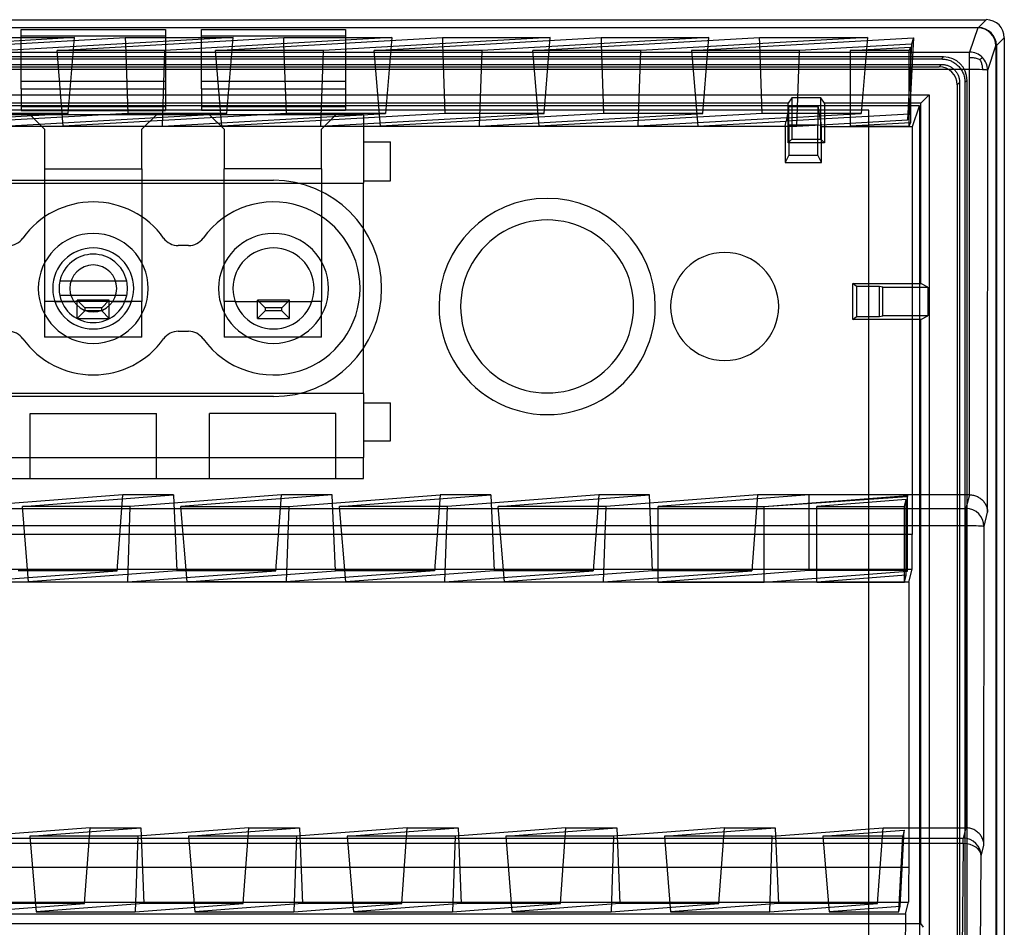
# Model space of a CAD drawing. Header units: millimetres. Extents: x 169.7 to 222.2, y -144 to -51.8.
# Tile 8 of 8: x 194.9 to 222.2, y -77 to -51.8. Entities that reach past the tile are written whole.
import ezdxf

# ---------------------------------------------------------------- set-up
doc = ezdxf.new("R2010")
doc.units = ezdxf.units.MM
doc.layers.add('MAIN-1', color=7, linetype='Continuous')
doc.layers.add('MAIN-2', color=7, linetype='Continuous')

msp = doc.modelspace()

# ---------------------------------------------------------------- linework, layer by layer
at = {"layer": 'MAIN-1'}
for p, q in [((170.151, -51.822), (221.667, -51.822)), ((221.667, -51.822), (221.448, -52.042)), ((170.371, -52.042), (221.448, -52.042)), ((221.431, -52.05), (170.388, -52.05)), ((194.894, -52.282), (194.894, -52.095)), ((194.894, -52.095), (198.894, -52.095)), ((198.894, -52.095), (198.894, -52.282)), ((199.894, -52.282), (199.894, -52.095)), ((199.894, -52.095), (203.894, -52.095)), ((203.894, -52.095), (203.894, -52.282)), ((221.431, -52.05), (221.206, -52.723)), ((196.372, -52.321), (190.082, -52.68)), ((191.489, -52.68), (197.78, -52.321)), ((193.501, -52.321), (196.372, -52.321)), ((200.772, -52.321), (194.482, -52.68)), ((198.894, -52.282), (194.894, -52.282)), ((195.889, -52.68), (202.18, -52.321)), ((197.78, -52.321), (200.772, -52.321)), ((197.78, -52.321), (197.785, -52.491)), ((205.172, -52.321), (198.882, -52.68)), ((203.894, -52.282), (199.894, -52.282)), ((200.289, -52.68), (206.58, -52.321)), ((202.18, -52.321), (205.172, -52.321)), ((202.185, -52.491), (202.18, -52.321)), ((209.572, -52.321), (203.282, -52.68)), ((204.689, -52.68), (210.98, -52.321)), ((206.58, -52.321), (209.572, -52.321)), ((206.58, -52.321), (206.585, -52.491)), ((213.972, -52.321), (207.682, -52.68)), ((209.089, -52.68), (215.38, -52.321)), ((210.98, -52.321), (213.972, -52.321)), ((210.98, -52.321), (210.985, -52.491)), ((218.372, -52.321), (212.082, -52.68)), ((213.489, -52.68), (219.647, -52.328)), ((215.38, -52.321), (218.372, -52.321)), ((215.385, -52.491), (215.38, -52.321)), ((219.647, -52.328), (219.589, -52.503)), ((221.947, -52.542), (222.167, -52.322)), ((222.167, -52.322), (222.167, -81.396)), ((198.882, -52.68), (195.889, -52.68)), ((203.282, -52.68), (200.289, -52.68)), ((207.682, -52.68), (204.689, -52.68)), ((212.082, -52.68), (209.089, -52.68)), ((216.482, -52.68), (213.489, -52.68)), ((219.589, -52.503), (216.482, -52.68)), ((217.889, -52.68), (219.562, -52.585)), ((219.53, -52.68), (217.889, -52.68)), ((219.562, -52.585), (219.53, -52.68)), ((221.706, -53.223), (221.931, -52.55)), ((221.931, -52.55), (221.931, -141.109)), ((221.947, -52.542), (221.947, -141.118)), ((170.612, -52.723), (221.206, -52.723)), ((221.206, -52.868), (221.206, -52.723)), ((221.206, -53.206), (221.206, -52.868)), ((221.206, -52.868), (221.243, -52.869)), ((221.243, -52.869), (221.275, -52.871)), ((221.275, -52.871), (221.304, -52.874)), ((221.304, -52.874), (221.332, -52.878)), ((221.332, -52.878), (221.359, -52.884)), ((221.359, -52.884), (221.386, -52.891)), ((221.386, -52.891), (221.412, -52.9)), ((221.412, -52.9), (221.439, -52.909)), ((221.439, -52.909), (221.466, -52.92)), ((221.466, -52.92), (221.491, -52.932)), ((221.491, -52.932), (221.504, -52.921)), ((221.492, -52.932), (221.503, -52.955)), ((221.503, -52.955), (221.513, -52.979)), ((221.504, -52.921), (221.515, -52.91)), ((221.513, -52.979), (221.522, -53.002)), ((221.515, -52.91), (221.525, -52.901)), ((221.525, -52.901), (221.534, -52.893)), ((221.534, -52.893), (221.541, -52.886)), ((221.541, -52.886), (221.548, -52.88)), ((221.548, -52.88), (221.552, -52.876)), ((221.552, -52.876), (221.556, -52.872)), ((221.556, -52.872), (221.559, -52.871)), ((221.559, -52.871), (221.56, -52.87)), ((221.206, -53.206), (170.612, -53.206)), ((221.202, -65.007), (221.206, -53.206)), ((221.522, -53.002), (221.531, -53.026)), ((221.531, -53.026), (221.538, -53.05)), ((221.538, -53.05), (221.544, -53.073)), ((221.544, -53.073), (221.549, -53.097)), ((221.549, -53.097), (221.553, -53.122)), ((221.553, -53.122), (221.556, -53.149)), ((221.556, -53.149), (221.558, -53.178)), ((221.558, -53.178), (221.559, -53.211)), ((221.703, -65.49), (221.706, -53.223)), ((199.537, -58.09), (199.252, -58.09)), ((197.823, -59.079), (195.966, -59.079)), ((197.823, -59.479), (195.966, -59.479)), ((195.83, -59.643), (196.017, -59.643)), ((197.772, -59.643), (197.959, -59.643)), ((200.83, -59.643), (202.959, -59.643)), ((199.252, -60.469), (199.537, -60.469)), ((197.716, -65.007), (193.519, -65.327)), ((194.927, -65.327), (199.124, -65.007)), ((199.124, -65.007), (197.716, -65.007)), ((202.116, -65.007), (197.919, -65.327)), ((199.124, -65.007), (199.133, -65.234)), ((203.524, -65.007), (199.327, -65.327)), ((203.524, -65.007), (202.116, -65.007)), ((202.319, -65.327), (206.516, -65.007)), ((203.533, -65.234), (203.524, -65.007)), ((203.727, -65.327), (207.924, -65.007)), ((207.924, -65.007), (206.516, -65.007)), ((210.916, -65.007), (206.719, -65.327)), ((207.924, -65.007), (207.933, -65.234)), ((208.127, -65.327), (212.324, -65.007)), ((212.324, -65.007), (210.916, -65.007)), ((215.316, -65.007), (211.119, -65.327)), ((212.333, -65.234), (212.324, -65.007)), ((216.753, -65.007), (212.568, -65.326)), ((216.753, -65.007), (215.316, -65.007)), ((219.482, -65.007), (216.753, -65.007)), ((216.753, -65.23), (216.753, -65.007)), ((219.478, -65.023), (219.482, -65.007)), ((221.203, -65.007), (219.482, -65.007)), ((221.202, -65.007), (221.104, -65.384)), ((221.203, -65.007), (221.23, -65.008)), ((221.23, -65.008), (221.257, -65.01)), ((215.502, -65.326), (219.478, -65.023)), ((219.449, -65.137), (216.968, -65.326)), ((219.402, -65.326), (219.449, -65.137)), ((221.257, -65.01), (221.285, -65.014)), ((221.285, -65.014), (221.312, -65.019)), ((221.312, -65.019), (221.339, -65.026)), ((221.339, -65.026), (221.367, -65.035)), ((221.367, -65.035), (221.394, -65.045)), ((221.394, -65.045), (221.421, -65.057)), ((221.421, -65.057), (221.447, -65.071)), ((221.447, -65.071), (221.472, -65.085)), ((221.472, -65.085), (221.496, -65.101)), ((221.496, -65.101), (221.518, -65.118)), ((221.518, -65.118), (221.54, -65.136)), ((221.54, -65.136), (221.56, -65.155)), ((221.56, -65.155), (221.578, -65.174)), ((221.578, -65.174), (221.596, -65.195)), ((221.596, -65.195), (221.612, -65.215)), ((221.612, -65.215), (221.627, -65.237)), ((221.627, -65.237), (221.64, -65.259)), ((221.64, -65.259), (221.653, -65.283)), ((170.715, -65.384), (221.104, -65.384)), ((197.919, -65.327), (194.927, -65.327)), ((199.327, -65.327), (202.319, -65.327)), ((206.719, -65.327), (203.727, -65.327)), ((211.119, -65.327), (208.127, -65.327)), ((212.568, -65.326), (215.502, -65.326)), ((216.968, -65.326), (219.402, -65.326)), ((221.104, -65.867), (221.104, -65.384)), ((221.604, -65.884), (221.703, -65.49)), ((221.653, -65.283), (221.664, -65.308)), ((221.664, -65.308), (221.675, -65.334)), ((221.675, -65.334), (221.684, -65.363)), ((221.684, -65.363), (221.691, -65.392)), ((221.691, -65.392), (221.697, -65.424)), ((221.697, -65.424), (221.701, -65.456)), ((221.701, -65.456), (221.703, -65.49)), ((221.104, -65.867), (170.716, -65.867)), ((221.101, -74.246), (221.104, -65.867)), ((221.602, -74.73), (221.604, -65.884)), ((196.806, -74.246), (193.729, -74.481)), ((195.137, -74.481), (198.214, -74.246)), ((196.806, -74.246), (198.214, -74.246)), ((201.206, -74.246), (198.129, -74.481)), ((198.214, -74.246), (198.223, -74.473)), ((199.537, -74.481), (202.614, -74.246)), ((201.206, -74.246), (202.614, -74.246)), ((205.606, -74.246), (202.529, -74.481)), ((202.614, -74.246), (202.623, -74.473)), ((203.937, -74.481), (207.014, -74.246)), ((205.606, -74.246), (207.014, -74.246)), ((210.006, -74.246), (206.929, -74.481)), ((207.014, -74.246), (207.023, -74.473)), ((208.337, -74.481), (211.414, -74.246)), ((210.006, -74.246), (211.414, -74.246)), ((214.406, -74.246), (211.329, -74.481)), ((211.414, -74.246), (211.423, -74.473)), ((212.737, -74.481), (215.814, -74.246)), ((214.406, -74.246), (215.814, -74.246)), ((215.729, -74.481), (218.806, -74.246)), ((215.814, -74.246), (215.823, -74.473)), ((218.806, -74.246), (221.102, -74.246)), ((221.101, -74.246), (221.026, -74.533)), ((221.128, -74.247), (221.102, -74.246)), ((221.154, -74.249), (221.128, -74.247)), ((221.181, -74.253), (221.154, -74.249)), ((221.209, -74.258), (221.181, -74.253)), ((221.236, -74.265), (221.209, -74.258)), ((221.265, -74.274), (221.236, -74.265)), ((221.293, -74.285), (221.265, -74.274)), ((221.321, -74.297), (221.293, -74.285)), ((170.793, -74.533), (221.026, -74.533)), ((198.129, -74.481), (195.137, -74.481)), ((202.529, -74.481), (199.537, -74.481)), ((206.929, -74.481), (203.937, -74.481)), ((211.329, -74.481), (208.337, -74.481)), ((215.729, -74.481), (212.737, -74.481)), ((217.137, -74.481), (219.391, -74.309)), ((219.348, -74.481), (217.137, -74.481)), ((219.391, -74.309), (219.348, -74.481)), ((221.026, -74.685), (221.026, -74.533)), ((221.348, -74.311), (221.321, -74.297)), ((221.374, -74.327), (221.348, -74.311)), ((221.4, -74.344), (221.374, -74.327)), ((221.423, -74.362), (221.4, -74.344)), ((221.445, -74.382), (221.423, -74.362)), ((221.466, -74.402), (221.445, -74.382)), ((221.486, -74.423), (221.466, -74.402)), ((221.503, -74.445), (221.486, -74.423)), ((221.52, -74.467), (221.503, -74.445)), ((221.535, -74.491), (221.52, -74.467)), ((221.548, -74.515), (221.535, -74.491)), ((221.561, -74.541), (221.548, -74.515)), ((221.572, -74.569), (221.561, -74.541)), ((221.026, -74.685), (170.793, -74.685)), ((221.026, -74.685), (221.001, -77.644)), ((221.526, -75.032), (221.602, -74.73)), ((221.581, -74.598), (221.572, -74.569)), ((221.59, -74.629), (221.581, -74.598)), ((221.596, -74.661), (221.59, -74.629)), ((221.6, -74.695), (221.596, -74.661)), ((221.602, -74.73), (221.6, -74.695)), ((221.502, -77.846), (221.526, -75.032))]:
    msp.add_line(p, q, dxfattribs=at)
for centre, radius, start, end in [((196.894, -59.279), 1.525, 0, 180), ((201.894, -59.279), 1.525, 0, 180), ((196.894, -59.279), 1.125, 0, 180), ((201.894, -59.279), 1.125, 0, 180), ((196.894, -59.279), 0.95, 90, 167.8468), ((196.894, -59.279), 0.95, 12.1532, 90), ((196.894, -59.279), 0.95, 167.8468, 192.1532), ((196.894, -59.279), 0.95, 347.8468, 12.1532), ((196.894, -59.279), 1.525, 180, 0), ((196.894, -59.279), 1.125, 180, 0), ((196.894, -59.279), 0.95, 192.1532, 270), ((196.894, -59.279), 0.95, 270, 347.8468), ((201.894, -59.279), 1.525, 180, 0), ((201.894, -59.279), 1.125, 180, 0)]:
    msp.add_arc(centre, radius, start, end, dxfattribs=at)
for centre, major_axis, ratio, start_param, end_param in [((221.667, -52.322), (0.354, 0.354), 0.999315, -0.785056, 0.785056), ((221.431, -52.55), (0.158, 0.475), 0.999619, -1.248993, 0.321575), ((221.447, -52.542), (-0.354, -0.354), 0.999315, 2.356537, 3.926648), ((221.206, -53.223), (0.474, -0.158), 0.999619, 1.10712, 1.892372), ((221.206, -53.223), (0.474, -0.158), 0.999619, 0.3218, 1.10712), ((221.206, -53.223), (-0.5, 0), 0.034899, -2.352623, -1.570786), ((221.206, -53.223), (-0.5, 0), 0.034899, -3.132861, -2.352623), ((201.894, -59.279), (-2.4, 0), 1, -3.141593, -0.621864), ((196.894, -59.279), (-2.4, 0), 1, -2.519728, -0.621864), ((209.485, -59.78), (-2.4, 0), 1, -3.141593, 0), ((194.537, -57.59), (0, 0.5), 1, 3.141593, 4.090524), ((199.252, -57.59), (0, 0.5), 1, 2.192661, 3.141593), ((199.537, -57.59), (0, 0.5), 1, 3.141593, 4.090524), ((201.894, -59.279), (-2.4, 0), 1, 0.621864, 3.141593), ((209.485, -59.78), (-2.4, 0), 1, 0, 3.141593), ((194.537, -60.969), (0, 0.5), 1, -0.948932, 0), ((199.252, -60.969), (0, 0.5), 1, 0, 0.948932), ((199.537, -60.969), (0, 0.5), 1, -0.948932, 0), ((196.894, -59.279), (-2.4, 0), 1, 0.621864, 2.519728), ((221.104, -65.884), (0.485, -0.121), 0.999353, 0.245049, 1.81554), ((221.104, -65.884), (-0.5, 0), 0.034899, -3.132862, -1.570786), ((221.026, -75.032), (0.485, -0.121), 0.999353, 0.245049, 1.815541), ((221.026, -75.032), (-0.5, 0.004), 0.694646, -3.129463, -1.564942)]:
    msp.add_ellipse(centre, major_axis=major_axis, ratio=ratio, start_param=start_param, end_param=end_param, dxfattribs=at)
at = {"layer": 'MAIN-2'}
for p, q in [((194.894, -53.745), (194.894, -52.282)), ((196.2, -54.424), (196.372, -52.321)), ((198.894, -52.282), (198.894, -53.745)), ((199.894, -53.745), (199.894, -52.282)), ((200.6, -54.424), (200.772, -52.321)), ((203.894, -52.282), (203.894, -53.745)), ((205.172, -52.321), (205, -54.424)), ((209.4, -54.424), (209.572, -52.321)), ((213.8, -54.424), (213.972, -52.321)), ((218.372, -52.321), (218.2, -54.424)), ((219.647, -52.328), (219.533, -54.443)), ((196.061, -54.778), (195.889, -52.68)), ((197.785, -52.491), (197.85, -54.424)), ((198.811, -54.778), (198.882, -52.68)), ((200.461, -54.778), (200.289, -52.68)), ((202.25, -54.424), (202.185, -52.491)), ((203.211, -54.778), (203.282, -52.68)), ((204.861, -54.778), (204.689, -52.68)), ((206.585, -52.491), (206.65, -54.424)), ((207.611, -54.778), (207.682, -52.68)), ((209.261, -54.778), (209.089, -52.68)), ((210.985, -52.491), (211.05, -54.424)), ((212.011, -54.778), (212.082, -52.68)), ((213.489, -52.68), (213.661, -54.778)), ((215.45, -54.424), (215.385, -52.491)), ((216.411, -54.778), (216.482, -52.68)), ((217.889, -52.68), (217.889, -54.781)), ((219.589, -52.503), (219.479, -54.603)), ((219.53, -54.781), (219.53, -52.68)), ((219.562, -52.585), (219.562, -54.685)), ((220.484, -52.856), (171.335, -52.856)), ((171.392, -52.913), (220.427, -52.913)), ((220.427, -52.913), (220.484, -52.856)), ((220.427, -52.913), (220.457, -52.914)), ((220.457, -52.914), (220.488, -52.916)), ((220.488, -52.916), (220.517, -52.919)), ((220.517, -52.919), (220.547, -52.924)), ((220.547, -52.924), (220.576, -52.93)), ((220.576, -52.93), (220.605, -52.938)), ((220.605, -52.938), (220.633, -52.947)), ((220.633, -52.947), (220.661, -52.957)), ((220.661, -52.957), (220.689, -52.968)), ((220.689, -52.968), (220.716, -52.981)), ((220.716, -52.981), (220.743, -52.995)), ((171.392, -53.063), (220.427, -53.063)), ((171.458, -53.129), (220.361, -53.129)), ((220.427, -53.063), (220.361, -53.129)), ((220.427, -53.063), (220.45, -53.064)), ((220.45, -53.064), (220.473, -53.065)), ((220.473, -53.065), (220.496, -53.068)), ((220.496, -53.068), (220.518, -53.071)), ((220.518, -53.071), (220.54, -53.076)), ((220.54, -53.076), (220.561, -53.081)), ((220.561, -53.081), (220.582, -53.088)), ((220.582, -53.088), (220.603, -53.095)), ((220.603, -53.095), (220.623, -53.104)), ((220.623, -53.104), (220.644, -53.113)), ((220.644, -53.113), (220.663, -53.123)), ((220.663, -53.123), (220.683, -53.134)), ((220.683, -53.134), (220.702, -53.146)), ((220.702, -53.146), (220.72, -53.159)), ((220.72, -53.159), (220.738, -53.172)), ((220.738, -53.172), (220.755, -53.187)), ((220.743, -52.995), (220.769, -53.01)), ((220.755, -53.187), (220.772, -53.202)), ((220.769, -53.01), (220.794, -53.027)), ((220.772, -53.202), (220.788, -53.218)), ((220.788, -53.218), (220.803, -53.234)), ((220.794, -53.027), (220.818, -53.044)), ((220.803, -53.234), (220.817, -53.251)), ((220.817, -53.251), (220.831, -53.269)), ((220.818, -53.044), (220.842, -53.063)), ((220.842, -53.063), (220.864, -53.083)), ((220.864, -53.083), (220.886, -53.103)), ((220.886, -53.103), (220.907, -53.125)), ((220.907, -53.125), (220.927, -53.148)), ((220.927, -53.148), (220.945, -53.171)), ((220.945, -53.171), (220.963, -53.196)), ((220.963, -53.196), (220.979, -53.221)), ((220.979, -53.221), (220.994, -53.247)), ((220.994, -53.247), (221.008, -53.273)), ((194.894, -53.532), (198.894, -53.532)), ((199.894, -53.532), (203.894, -53.532)), ((220.831, -53.269), (220.844, -53.288)), ((220.844, -53.288), (220.856, -53.307)), ((220.856, -53.307), (220.867, -53.326)), ((220.867, -53.326), (220.877, -53.346)), ((220.877, -53.346), (220.886, -53.366)), ((220.886, -53.366), (220.894, -53.387)), ((220.894, -53.387), (220.902, -53.407)), ((220.902, -53.407), (220.908, -53.428)), ((220.908, -53.428), (220.914, -53.45)), ((220.914, -53.45), (220.918, -53.472)), ((220.918, -53.472), (220.922, -53.494)), ((220.922, -53.494), (220.924, -53.517)), ((220.924, -53.517), (220.926, -53.54)), ((221.008, -53.273), (221.021, -53.301)), ((221.021, -53.301), (221.033, -53.328)), ((221.033, -53.328), (221.043, -53.356)), ((221.043, -53.356), (221.052, -53.385)), ((221.052, -53.385), (221.059, -53.413)), ((221.059, -53.413), (221.065, -53.443)), ((221.065, -53.443), (221.07, -53.472)), ((221.07, -53.472), (221.074, -53.502)), ((221.074, -53.502), (221.076, -53.532)), ((221.134, -53.505), (221.076, -53.563)), ((221.076, -53.532), (221.076, -53.563)), ((221.134, -128.059), (221.134, -53.505)), ((194.894, -53.745), (194.894, -54.346)), ((194.894, -53.745), (198.894, -53.745)), ((198.894, -53.745), (198.894, -54.346)), ((199.894, -53.745), (199.894, -54.346)), ((199.894, -53.745), (203.894, -53.745)), ((203.894, -53.745), (203.894, -54.346)), ((220.861, -53.628), (220.926, -53.563)), ((220.861, -53.628), (220.861, -80.246)), ((220.926, -53.54), (220.926, -53.563)), ((220.926, -53.563), (220.926, -140.097)), ((221.076, -53.563), (221.076, -127.839)), ((171.739, -53.908), (220.082, -53.908)), ((216.274, -53.989), (216.172, -54.141)), ((217.074, -53.989), (216.274, -53.989)), ((216.274, -53.989), (216.274, -54.33)), ((217.175, -54.141), (217.074, -53.989)), ((217.074, -54.33), (217.074, -53.989)), ((219.848, -54.141), (220.082, -53.91)), ((220.082, -53.908), (220.082, -80.246)), ((218.409, -54.33), (173.409, -54.33)), ((216.187, -54.208), (175.518, -54.208)), ((216.172, -54.141), (175.647, -54.141)), ((194.894, -54.232), (198.894, -54.232)), ((194.894, -54.346), (198.894, -54.346)), ((199.894, -54.232), (203.894, -54.232)), ((203.894, -54.346), (199.894, -54.346)), ((216.187, -54.208), (216.151, -54.424)), ((216.172, -55.242), (216.172, -54.141)), ((217.001, -54.208), (216.187, -54.208)), ((216.191, -54.24), (216.187, -54.208)), ((216.997, -54.24), (216.191, -54.24)), ((216.274, -54.33), (216.274, -55.141)), ((217.001, -54.208), (216.997, -54.24)), ((219.811, -54.208), (217.001, -54.208)), ((217.037, -54.424), (217.001, -54.208)), ((217.074, -55.141), (217.074, -54.33)), ((219.848, -54.141), (217.175, -54.141)), ((217.175, -54.141), (217.175, -55.242)), ((218.409, -54.33), (218.409, -54.33)), ((218.409, -139.33), (218.409, -54.33)), ((219.619, -54.783), (219.811, -54.208)), ((219.811, -54.208), (219.811, -80.356)), ((219.848, -59.142), (219.848, -54.141)), ((190.011, -54.778), (196.2, -54.424)), ((197.85, -54.424), (191.661, -54.778)), ((196.2, -54.424), (193.45, -54.424)), ((204.394, -54.459), (194.394, -54.459)), ((194.411, -54.778), (200.6, -54.424)), ((195.144, -54.459), (195.144, -54.459)), ((195.544, -54.859), (195.144, -54.459)), ((202.25, -54.424), (196.061, -54.778)), ((200.6, -54.424), (197.85, -54.424)), ((198.645, -54.459), (198.245, -54.859)), ((198.645, -54.459), (198.645, -54.459)), ((198.811, -54.778), (205, -54.424)), ((200.122, -54.459), (200.122, -54.459)), ((200.522, -54.859), (200.122, -54.459)), ((206.65, -54.424), (200.461, -54.778)), ((205, -54.424), (202.25, -54.424)), ((203.211, -54.778), (209.4, -54.424)), ((203.624, -54.459), (203.224, -54.859)), ((203.624, -54.459), (203.624, -54.459)), ((204.394, -54.459), (204.394, -54.459)), ((204.394, -54.459), (204.394, -56.359)), ((211.05, -54.424), (204.861, -54.778)), ((209.4, -54.424), (206.65, -54.424)), ((207.611, -54.778), (213.8, -54.424)), ((215.45, -54.424), (209.261, -54.778)), ((213.8, -54.424), (211.05, -54.424)), ((216.13, -54.543), (212.011, -54.778)), ((216.151, -54.424), (215.45, -54.424)), ((216.131, -54.543), (216.115, -54.638)), ((217.063, -54.584), (216.116, -54.638)), ((216.13, -54.543), (217.048, -54.49)), ((216.151, -54.424), (216.131, -54.543)), ((217.037, -54.424), (216.151, -54.424)), ((218.2, -54.424), (217.037, -54.424)), ((217.048, -54.49), (217.037, -54.424)), ((217.048, -54.49), (218.2, -54.424)), ((217.063, -54.584), (217.048, -54.49)), ((219.533, -54.443), (217.063, -54.584)), ((217.063, -54.584), (217.09, -54.739)), ((217.09, -54.739), (219.479, -54.603)), ((219.479, -54.603), (219.533, -54.443)), ((216.091, -54.783), (175.71, -54.783)), ((195.544, -54.859), (195.544, -54.859)), ((195.544, -54.859), (195.544, -55.959)), ((196.061, -54.778), (198.811, -54.778)), ((198.245, -54.859), (198.245, -54.859)), ((198.245, -55.959), (198.245, -54.859)), ((200.461, -54.778), (203.211, -54.778)), ((200.522, -54.859), (200.522, -55.959)), ((200.522, -54.859), (200.522, -54.859)), ((203.224, -55.959), (203.224, -54.859)), ((203.224, -54.859), (203.224, -54.859)), ((204.861, -54.778), (207.611, -54.778)), ((209.261, -54.778), (212.011, -54.778)), ((213.661, -54.778), (216.116, -54.638)), ((213.661, -54.778), (216.092, -54.778)), ((216.092, -54.778), (216.091, -54.783)), ((216.091, -54.783), (216.091, -55.786)), ((216.092, -54.778), (216.116, -54.638)), ((216.092, -54.778), (216.411, -54.778)), ((216.193, -54.74), (216.193, -55.582)), ((216.193, -54.74), (216.995, -54.74)), ((216.411, -54.778), (217.09, -54.739)), ((216.995, -55.582), (216.995, -54.74)), ((217.097, -54.783), (217.089, -54.739)), ((217.097, -55.786), (217.097, -54.783)), ((217.097, -54.783), (219.619, -54.783)), ((219.562, -54.685), (217.889, -54.781)), ((217.889, -54.781), (219.53, -54.781)), ((219.53, -54.781), (219.562, -54.685)), ((219.616, -66.105), (219.619, -54.783)), ((216.172, -55.242), (216.274, -55.141)), ((216.274, -55.141), (217.074, -55.141)), ((217.074, -55.141), (217.175, -55.242)), ((204.394, -55.209), (204.394, -55.209)), ((204.394, -55.209), (205.144, -55.209)), ((205.144, -55.209), (205.144, -55.209)), ((205.144, -56.289), (205.144, -55.209)), ((217.175, -55.242), (216.172, -55.242)), ((216.193, -55.582), (216.091, -55.786)), ((216.193, -55.582), (216.995, -55.582)), ((217.097, -55.786), (216.995, -55.582)), ((195.544, -55.959), (195.544, -59.643)), ((195.544, -55.959), (198.245, -55.959)), ((198.245, -55.959), (198.245, -59.643)), ((200.522, -59.643), (200.522, -55.959)), ((203.224, -55.959), (200.522, -55.959)), ((203.224, -55.959), (203.224, -59.643)), ((216.091, -55.786), (217.097, -55.786)), ((186.824, -56.279), (201.894, -56.279)), ((194.394, -56.359), (204.394, -56.359)), ((201.894, -56.279), (201.894, -56.279)), ((204.394, -56.289), (204.394, -56.289)), ((204.394, -56.289), (205.144, -56.289)), ((204.394, -62.199), (204.394, -56.359)), ((205.144, -56.289), (205.144, -56.289)), ((194.944, -57.881), (194.944, -57.881)), ((198.845, -57.881), (198.845, -57.881)), ((199.944, -57.881), (199.944, -57.881)), ((199.252, -58.09), (199.252, -58.09)), ((199.537, -58.09), (199.537, -58.09)), ((195.966, -59.079), (195.966, -59.079)), ((197.823, -59.079), (197.823, -59.079)), ((217.969, -60.14), (217.969, -59.142)), ((217.969, -59.142), (219.848, -59.142)), ((218.071, -59.223), (217.969, -59.142)), ((218.071, -59.223), (218.071, -60.059)), ((218.409, -59.223), (218.071, -59.223)), ((218.709, -59.223), (218.409, -59.223)), ((218.793, -59.245), (218.709, -59.223)), ((218.709, -60.059), (218.709, -59.223)), ((218.793, -59.245), (220.042, -59.245)), ((218.793, -60.037), (218.793, -59.245)), ((220.042, -59.245), (219.848, -59.142)), ((220.042, -59.245), (220.042, -60.037)), ((195.966, -59.479), (195.966, -59.479)), ((197.823, -59.479), (197.823, -59.479)), ((198.245, -59.643), (195.544, -59.643)), ((195.544, -59.643), (195.544, -59.643)), ((195.544, -59.643), (195.544, -60.634)), ((195.83, -59.643), (195.83, -59.643)), ((196.017, -59.643), (196.355, -59.643)), ((196.355, -59.643), (196.355, -59.643)), ((196.449, -60.109), (196.449, -59.609)), ((197.339, -59.609), (196.449, -59.609)), ((196.449, -59.609), (196.449, -59.609)), ((196.449, -59.609), (196.659, -59.819)), ((197.129, -59.819), (197.339, -59.609)), ((197.339, -60.109), (197.339, -59.609)), ((197.339, -59.609), (197.339, -59.609)), ((197.434, -59.643), (197.434, -59.643)), ((197.434, -59.643), (197.772, -59.643)), ((197.959, -59.643), (197.959, -59.643)), ((198.245, -60.634), (198.245, -59.643)), ((198.245, -59.643), (198.245, -59.643)), ((200.83, -59.643), (200.522, -59.643)), ((200.522, -59.643), (200.522, -59.643)), ((200.522, -59.643), (200.522, -60.634)), ((200.83, -59.643), (200.83, -59.643)), ((202.339, -59.609), (201.449, -59.609)), ((201.449, -60.109), (201.449, -59.609)), ((201.449, -59.609), (201.449, -59.609)), ((201.449, -59.609), (201.659, -59.819)), ((202.129, -59.819), (202.339, -59.609)), ((202.339, -60.109), (202.339, -59.609)), ((202.339, -59.609), (202.339, -59.609)), ((202.959, -59.643), (202.959, -59.643)), ((203.224, -59.643), (202.959, -59.643)), ((203.224, -60.634), (203.224, -59.643)), ((203.224, -59.643), (203.224, -59.643)), ((196.449, -60.109), (196.659, -59.899)), ((196.659, -59.819), (196.659, -59.899)), ((197.129, -59.819), (196.659, -59.819)), ((197.129, -59.899), (196.659, -59.899)), ((197.129, -59.899), (197.129, -59.819)), ((197.339, -60.109), (197.129, -59.899)), ((201.449, -60.109), (201.659, -59.899)), ((201.659, -59.819), (201.659, -59.899)), ((202.129, -59.819), (201.659, -59.819)), ((202.129, -59.899), (201.659, -59.899)), ((202.129, -59.899), (202.129, -59.819)), ((202.339, -60.109), (202.129, -59.899)), ((217.969, -60.14), (218.071, -60.059)), ((218.071, -60.059), (218.409, -60.059)), ((218.409, -60.059), (218.709, -60.059)), ((218.709, -60.059), (218.793, -60.037)), ((220.042, -60.037), (218.793, -60.037)), ((219.848, -60.14), (220.042, -60.037)), ((196.449, -60.109), (197.339, -60.109)), ((196.449, -60.109), (196.449, -60.109)), ((197.339, -60.109), (197.339, -60.109)), ((201.449, -60.109), (202.339, -60.109)), ((201.449, -60.109), (201.449, -60.109)), ((202.339, -60.109), (202.339, -60.109)), ((219.848, -60.14), (217.969, -60.14)), ((219.848, -76.898), (219.848, -60.14)), ((198.245, -60.634), (195.544, -60.634)), ((195.544, -60.634), (195.544, -60.634)), ((198.245, -60.634), (198.245, -60.634)), ((199.252, -60.469), (199.252, -60.469)), ((199.537, -60.469), (199.537, -60.469)), ((200.522, -60.634), (200.522, -60.634)), ((203.224, -60.634), (200.522, -60.634)), ((203.224, -60.634), (203.224, -60.634)), ((194.944, -60.677), (194.944, -60.677)), ((198.845, -60.677), (198.845, -60.677)), ((199.944, -60.677), (199.944, -60.677)), ((204.394, -62.199), (194.394, -62.199)), ((204.394, -62.199), (204.394, -63.971)), ((201.894, -62.279), (186.824, -62.279)), ((201.894, -62.279), (201.894, -62.279)), ((204.394, -62.449), (204.394, -62.449)), ((204.394, -62.449), (205.144, -62.449)), ((205.144, -62.449), (205.144, -62.449)), ((205.144, -63.509), (205.144, -62.449)), ((195.144, -62.749), (198.645, -62.749)), ((195.144, -62.749), (195.144, -62.749)), ((195.144, -64.549), (195.144, -62.749)), ((198.645, -62.749), (198.645, -62.749)), ((198.645, -64.549), (198.645, -62.749)), ((200.122, -62.749), (200.122, -62.749)), ((203.624, -62.749), (200.122, -62.749)), ((200.122, -64.549), (200.122, -62.749)), ((203.624, -62.749), (203.624, -62.749)), ((203.624, -64.549), (203.624, -62.749)), ((204.394, -63.509), (204.394, -63.509)), ((204.394, -63.509), (205.144, -63.509)), ((205.144, -63.509), (205.144, -63.509)), ((194.394, -63.971), (204.394, -63.971)), ((204.394, -64.549), (204.394, -63.971)), ((194.394, -64.549), (204.394, -64.549)), ((195.144, -64.549), (195.144, -64.549)), ((198.645, -64.549), (198.645, -64.549)), ((200.122, -64.549), (200.122, -64.549)), ((203.624, -64.549), (203.624, -64.549)), ((204.394, -64.549), (204.394, -64.549)), ((197.561, -67.111), (197.716, -65.007)), ((201.961, -67.111), (202.116, -65.007)), ((206.516, -65.007), (206.361, -67.111)), ((210.916, -65.007), (210.761, -67.111)), ((215.316, -65.007), (215.161, -67.111)), ((219.482, -67.108), (219.482, -65.007)), ((199.133, -65.234), (199.211, -67.111)), ((203.611, -67.111), (203.533, -65.234)), ((207.933, -65.234), (208.011, -67.111)), ((212.411, -67.111), (212.333, -65.234)), ((215.502, -65.326), (219.477, -65.057)), ((216.753, -67.108), (216.753, -65.23)), ((219.449, -67.238), (219.449, -65.137)), ((219.478, -65.023), (219.478, -65.057)), ((219.478, -67.124), (219.478, -65.057)), ((195.099, -67.424), (194.927, -65.327)), ((197.849, -67.424), (197.919, -65.327)), ((199.499, -67.424), (199.327, -65.327)), ((202.319, -65.327), (202.249, -67.424)), ((203.899, -67.424), (203.727, -65.327)), ((206.649, -67.424), (206.719, -65.327)), ((208.299, -67.424), (208.127, -65.327)), ((211.049, -67.424), (211.119, -65.327)), ((212.568, -67.427), (212.568, -65.326)), ((215.502, -67.427), (215.502, -65.326)), ((216.968, -67.427), (216.968, -65.326)), ((219.402, -67.427), (219.402, -65.326)), ((219.616, -66.105), (172.203, -66.105)), ((172.212, -67.07), (219.607, -67.07)), ((193.449, -67.424), (197.561, -67.111)), ((197.561, -67.111), (194.811, -67.111)), ((199.211, -67.111), (195.099, -67.424)), ((197.849, -67.424), (201.961, -67.111)), ((201.961, -67.111), (199.211, -67.111)), ((199.499, -67.424), (203.611, -67.111)), ((206.361, -67.111), (202.249, -67.424)), ((206.361, -67.111), (203.611, -67.111)), ((208.011, -67.111), (203.899, -67.424)), ((206.649, -67.424), (210.761, -67.111)), ((210.761, -67.111), (208.011, -67.111)), ((212.411, -67.111), (208.299, -67.424)), ((211.049, -67.424), (215.161, -67.111)), ((215.161, -67.111), (212.411, -67.111)), ((216.753, -67.108), (212.568, -67.427)), ((215.502, -67.427), (219.478, -67.124)), ((219.482, -67.108), (216.753, -67.108)), ((219.478, -67.124), (219.482, -67.108)), ((219.517, -67.431), (219.607, -67.07)), ((219.517, -67.431), (172.302, -67.431)), ((195.099, -67.424), (197.849, -67.424)), ((202.249, -67.424), (199.499, -67.424)), ((203.899, -67.424), (206.649, -67.424)), ((208.299, -67.424), (211.049, -67.424)), ((212.568, -67.427), (215.502, -67.427)), ((219.449, -67.238), (216.968, -67.427)), ((216.968, -67.427), (219.402, -67.427)), ((219.402, -67.427), (219.449, -67.238)), ((219.517, -67.431), (219.515, -75.345)), ((196.651, -76.35), (196.806, -74.246)), ((201.051, -76.35), (201.206, -74.246)), ((205.451, -76.35), (205.606, -74.246)), ((209.851, -76.35), (210.006, -74.246)), ((214.251, -76.35), (214.406, -74.246)), ((218.651, -76.35), (218.806, -74.246)), ((195.137, -74.481), (195.309, -76.578)), ((198.129, -74.481), (198.059, -76.578)), ((198.223, -74.473), (198.301, -76.35)), ((199.537, -74.481), (199.709, -76.578)), ((202.529, -74.481), (202.459, -76.578)), ((202.623, -74.473), (202.701, -76.35)), ((203.937, -74.481), (204.109, -76.578)), ((206.929, -74.481), (206.859, -76.578)), ((207.023, -74.473), (207.101, -76.35)), ((208.337, -74.481), (208.509, -76.578)), ((211.329, -74.481), (211.259, -76.578)), ((211.423, -74.473), (211.501, -76.35)), ((212.737, -74.481), (212.909, -76.578)), ((215.659, -76.578), (215.729, -74.481)), ((215.823, -74.473), (215.901, -76.35)), ((217.137, -74.481), (217.309, -76.578)), ((219.239, -76.578), (219.348, -74.481)), ((219.277, -76.428), (219.391, -74.309)), ((219.515, -75.345), (172.304, -75.345)), ((219.515, -75.345), (219.515, -75.425)), ((219.515, -75.504), (219.514, -75.58)), ((219.514, -75.58), (219.514, -75.655)), ((219.514, -75.655), (219.514, -75.728)), ((219.515, -75.425), (219.515, -75.504)), ((219.513, -75.93), (219.512, -75.99)), ((219.514, -75.798), (219.513, -75.866)), ((219.513, -75.866), (219.513, -75.93)), ((219.514, -75.728), (219.514, -75.798)), ((219.511, -76.143), (219.51, -76.184)), ((219.51, -76.184), (219.51, -76.219)), ((219.512, -76.045), (219.511, -76.097)), ((219.511, -76.097), (219.511, -76.143)), ((219.512, -75.99), (219.512, -76.045)), ((172.313, -76.309), (219.506, -76.309)), ((193.659, -76.578), (196.651, -76.35)), ((196.651, -76.35), (193.901, -76.35)), ((198.301, -76.35), (195.309, -76.578)), ((198.059, -76.578), (201.051, -76.35)), ((201.051, -76.35), (198.301, -76.35)), ((202.701, -76.35), (199.709, -76.578)), ((202.459, -76.578), (205.451, -76.35)), ((205.451, -76.35), (202.701, -76.35)), ((207.101, -76.35), (204.109, -76.578)), ((206.859, -76.578), (209.851, -76.35)), ((209.851, -76.35), (207.101, -76.35)), ((211.501, -76.35), (208.509, -76.578)), ((211.259, -76.578), (214.251, -76.35)), ((214.251, -76.35), (211.501, -76.35)), ((215.901, -76.35), (212.909, -76.578)), ((215.659, -76.578), (218.651, -76.35)), ((218.651, -76.35), (215.901, -76.35)), ((219.277, -76.428), (217.309, -76.578)), ((219.239, -76.578), (219.277, -76.428)), ((219.427, -76.628), (219.506, -76.309)), ((219.507, -76.303), (219.506, -76.309)), ((219.508, -76.292), (219.507, -76.303)), ((219.509, -76.249), (219.508, -76.274)), ((219.508, -76.274), (219.508, -76.292)), ((219.51, -76.219), (219.509, -76.249)), ((172.392, -76.628), (219.427, -76.628)), ((195.309, -76.578), (198.059, -76.578)), ((199.709, -76.578), (202.459, -76.578)), ((204.109, -76.578), (206.859, -76.578)), ((208.509, -76.578), (211.259, -76.578)), ((212.909, -76.578), (215.659, -76.578)), ((217.309, -76.578), (219.239, -76.578)), ((219.427, -76.628), (219.416, -77.932)), ((171.97, -76.898), (219.848, -76.898)), ((219.93, -77.006), (219.848, -76.898))]:
    msp.add_line(p, q, dxfattribs=at)
for centre, radius, start, end in [((214.409, -59.78), 1.5, 0, 180), ((196.894, -59.279), 0.65, 90, 270), ((196.894, -59.279), 0.65, 270, 90), ((214.409, -59.78), 1.5, 180, 0)]:
    msp.add_arc(centre, radius, start, end, dxfattribs=at)
for centre, major_axis, ratio, start_param, end_param in [((220.484, -53.506), (0.46, 0.46), 0.999315, -0.785062, 0.785176), ((220.361, -53.629), (-0.354, -0.354), 0.999315, 2.356537, 3.926656), ((216.191, -54.74), (0, 0.5), 0.004363, -1.570796, -0.034907), ((216.997, -54.74), (0, 0.5), 0.004363, 0.034907, 1.570796), ((201.894, -59.279), (0, 3), 1, -1.570796, 0), ((209.485, -59.78), (0, 3), 1, -1.570796, 1.570796), ((201.894, -59.279), (0, 3), 1, 3.141593, 4.712389), ((209.485, -59.78), (0, 3), 1, 1.570796, 4.712389), ((219.607, -66.07), (0, 1), 0.008727, -3.106687, -1.605395)]:
    msp.add_ellipse(centre, major_axis=major_axis, ratio=ratio, start_param=start_param, end_param=end_param, dxfattribs=at)

doc.saveas('drawing.dxf')
